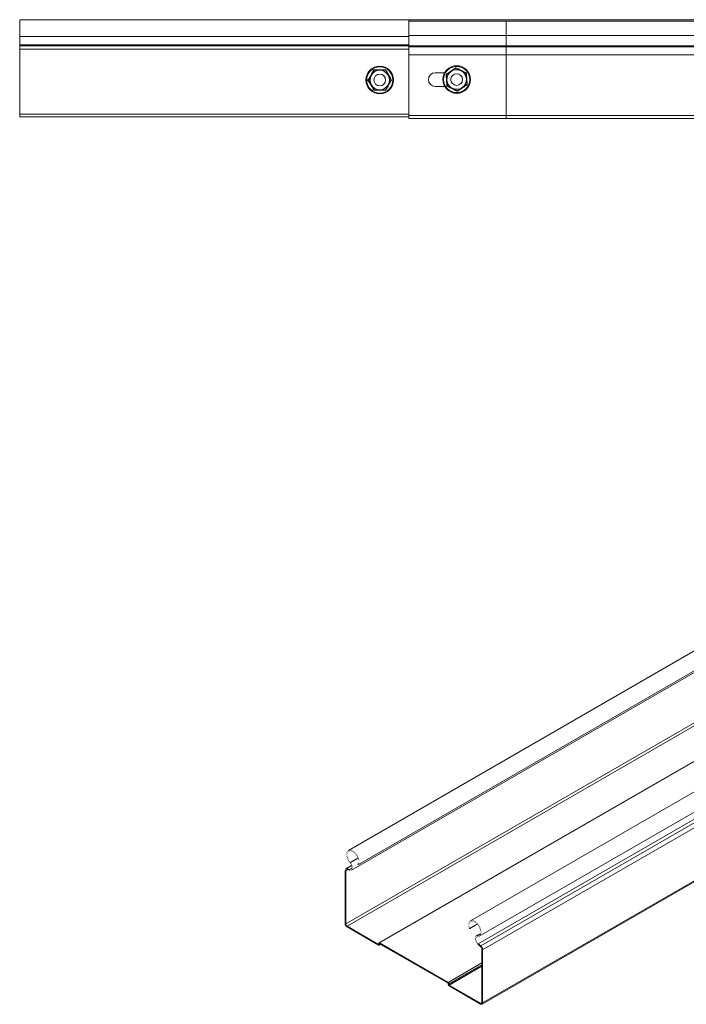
# Model space of a CAD drawing. Header units: millimetres. Extents: x 244 to 1375, y -1661 to 508.
# Tile 1 of 9: x 244 to 586, y -1257 to -751. Entities that reach past the tile are written whole.
import ezdxf

# ---------------------------------------------------------------- set-up
doc = ezdxf.new("R2010")
doc.units = ezdxf.units.MM
doc.linetypes.add('K5LT32768', pattern=[0])
doc.linetypes.add('K5LT32769', pattern=[0])

msp = doc.modelspace()

# ---------------------------------------------------------------- linework, layer by layer
at = {"color": 7, "linetype": 'K5LT32768', "lineweight": 15}
for p, q in [((443.69, -751.23), (243.69, -751.23)), ((243.69, -759.87), (243.69, -751.23)), ((843.69, -751.23), (443.69, -751.23)), ((443.69, -756.16), (443.69, -751.23)), ((493.69, -751.98), (443.69, -751.98)), ((599.37, -751.98), (493.69, -751.98)), ((443.69, -759.44), (443.69, -756.16)), ((243.69, -759.87), (443.69, -759.87)), ((243.69, -764.17), (243.69, -759.87)), ((443.69, -759.44), (493.69, -759.44)), ((443.69, -764.37), (443.69, -759.44)), ((493.69, -764.75), (493.69, -759.44)), ((493.69, -759.44), (595.87, -759.44)), ((243.69, -764.59), (243.69, -764.17)), ((243.69, -764.17), (443.69, -764.17)), ((243.69, -766.34), (243.69, -764.59)), ((243.69, -764.59), (443.69, -764.59)), ((243.69, -766.34), (443.69, -766.34)), ((243.69, -799.73), (243.69, -766.34)), ((443.69, -764.59), (443.69, -764.37)), ((443.69, -766.34), (443.69, -764.59)), ((443.69, -764.75), (493.69, -764.75)), ((443.69, -765.11), (493.69, -765.11)), ((443.69, -766.34), (443.69, -799.73)), ((493.69, -764.75), (595.69, -764.75)), ((493.69, -765.11), (493.69, -764.75)), ((493.69, -769.24), (493.69, -765.11)), ((493.69, -765.11), (595.34, -765.11)), ((443.69, -800.48), (443.69, -769.24)), ((443.69, -769.24), (493.69, -769.24)), ((493.69, -800.48), (493.69, -769.24)), ((493.69, -769.24), (593.69, -769.24)), ((424.36, -779.73), (425.81, -777.23)), ((425.66, -776.98), (425.81, -777.23)), ((425.81, -777.23), (428.69, -777.23)), ((428.69, -777.23), (431.58, -777.23)), ((431.73, -776.98), (431.58, -777.23)), ((431.58, -777.23), (433.02, -779.73)), ((457.19, -778.48), (462.02, -778.48)), ((463.01, -779.45), (465.4, -777.84)), ((465.4, -777.84), (467.8, -776.22)), ((467.8, -776.22), (470.39, -777.49)), ((470.39, -777.49), (472.98, -778.76)), ((473.23, -778.59), (472.98, -778.76)), ((472.98, -778.76), (473.18, -781.64)), ((422.92, -782.23), (422.63, -782.23)), ((422.92, -782.23), (424.36, -779.73)), ((424.36, -784.73), (422.92, -782.23)), ((433.02, -779.73), (434.47, -782.23)), ((434.47, -782.23), (433.02, -784.73)), ((434.76, -782.23), (434.47, -782.23)), ((463.01, -779.45), (463.21, -782.33)), ((463.21, -782.33), (463.41, -785.21)), ((473.18, -781.64), (473.38, -784.52)), ((425.81, -787.23), (424.36, -784.73)), ((425.81, -787.23), (425.66, -787.49)), ((425.81, -787.23), (428.69, -787.23)), ((428.69, -787.23), (431.58, -787.23)), ((433.02, -784.73), (431.58, -787.23)), ((431.58, -787.23), (431.73, -787.49)), ((462.02, -785.48), (457.19, -785.48)), ((463.41, -785.21), (463.16, -785.37)), ((466, -786.48), (463.41, -785.21)), ((468.59, -787.74), (466, -786.48)), ((470.99, -786.13), (468.59, -787.74)), ((473.38, -784.52), (470.99, -786.13)), ((243.69, -801.23), (243.69, -799.73)), ((243.69, -799.73), (443.69, -799.73)), ((243.69, -801.23), (443.69, -801.23)), ((443.69, -801.98), (443.69, -800.48)), ((443.69, -800.48), (493.69, -800.48)), ((443.69, -801.98), (493.69, -801.98)), ((493.69, -801.98), (493.69, -800.48)), ((493.69, -800.48), (593.69, -800.48)), ((493.69, -801.98), (595.19, -801.98)), ((978.26, -851.55), (412.57, -1178.11)), ((417.73, -1185.36), (983.42, -858.79)), ((414.11, -1188.27), (979.8, -861.71)), ((411.19, -1215.83), (976.87, -889.26)), ((411.89, -1217.05), (977.58, -890.49)), ((993.96, -899.09), (428.28, -1225.65)), ((428.58, -1225.68), (994.26, -899.12)), ((616.68, -1132.66), (475.26, -1214.3)), ((479.81, -1222.18), (621.23, -1140.54)), ((479.3, -1226.11), (620.72, -1144.47)), ((480.56, -1227.18), (621.98, -1145.54)), ((481.54, -1229.18), (622.96, -1147.54)), ((481.23, -1257.13), (622.65, -1175.49)), ((481.54, -1256.44), (622.96, -1174.8)), ((411.19, -1188.56), (410.83, -1188.36)), ((410.83, -1188.36), (410.83, -1215.62)), ((411.19, -1188.56), (411.19, -1215.83)), ((414.16, -1185.83), (411.21, -1187.53)), ((411.82, -1187.49), (411.9, -1187.94)), ((413.08, -1187.89), (411.82, -1187.49)), ((413.16, -1188.33), (411.9, -1187.94)), ((413.16, -1188.33), (413.08, -1187.89)), ((413.43, -1184.57), (413.58, -1184.29)), ((417.73, -1185.36), (417.42, -1184.99)), ((410.83, -1215.62), (411.19, -1215.83)), ((411.89, -1217.05), (428.08, -1226.4)), ((411.89, -1217.05), (411.89, -1217.46)), ((411.89, -1217.46), (428.08, -1226.81)), ((474.96, -1218.21), (474.64, -1218.21)), ((474.96, -1218.21), (478.79, -1216)), ((480.21, -1220.94), (478.26, -1222.07)), ((478.95, -1222.39), (478.79, -1221.94)), ((428.08, -1226.4), (428.08, -1226.81)), ((428.51, -1226.13), (428.15, -1225.93)), ((428.15, -1226.36), (428.15, -1225.93)), ((428.15, -1226.36), (428.51, -1226.56)), ((428.38, -1226.84), (429.12, -1226.41)), ((428.51, -1226.56), (428.51, -1226.13)), ((428.58, -1226.09), (428.58, -1225.68)), ((428.58, -1225.68), (463.79, -1246.01)), ((428.58, -1226.09), (463.79, -1246.42)), ((479.3, -1226.11), (479.22, -1226.46)), ((480.48, -1227.53), (479.22, -1226.46)), ((480.56, -1227.18), (479.3, -1226.11)), ((480.48, -1227.53), (480.56, -1227.18)), ((481.54, -1229.18), (481.19, -1228.97)), ((481.19, -1256.24), (481.19, -1228.97)), ((481.54, -1256.44), (481.54, -1229.18)), ((463.79, -1246.42), (463.79, -1246.01)), ((463.87, -1246.55), (464.22, -1246.75)), ((463.87, -1246.55), (463.87, -1246.97)), ((463.87, -1246.97), (464.22, -1247.18)), ((464.22, -1246.75), (464.22, -1247.18)), ((464.29, -1247.3), (480.48, -1256.65)), ((464.29, -1247.71), (464.29, -1247.3)), ((464.29, -1247.71), (480.48, -1257.06)), ((480.48, -1257.06), (480.48, -1256.65)), ((481.19, -1256.24), (481.54, -1256.44))]:
    msp.add_line(p, q, dxfattribs=at)
at = {"color": 8, "linetype": 'K5LT32769', "lineweight": 15, "true_color": 0x808080}
for p, q in [((493.69, -759.44), (493.69, -751.98)), ((413.58, -1184.29), (417.42, -1182.08)), ((411.19, -1188.56), (412.14, -1188.01)), ((411.82, -1187.49), (414.24, -1186.09)), ((413.08, -1187.89), (414.3, -1187.18)), ((478.79, -1221.94), (480.1, -1221.18)), ((428.15, -1226.36), (428.08, -1226.4)), ((428.51, -1226.13), (428.58, -1226.09)), ((428.95, -1226.31), (428.51, -1226.56)), ((463.79, -1246.01), (481.19, -1235.97)), ((464.22, -1246.75), (481.19, -1236.95)), ((464.22, -1247.18), (481.19, -1237.38)), ((464.29, -1247.3), (481.19, -1237.54)), ((480.48, -1256.65), (481.19, -1256.24))]:
    msp.add_line(p, q, dxfattribs=at)
at = {"color": 7, "linetype": 'K5LT32768', "const_width": 0.15}
for points in [[(417.73, -1185.36), (418.02, -1184.48), (418.03, -1183.4), (417.77, -1182.2), (417.26, -1180.99), (416.54, -1179.87), (415.67, -1178.94), (414.73, -1178.28), (413.8, -1177.94), (412.97, -1177.95), (412.29, -1178.32), (411.83, -1179.01), (411.63, -1179.96), (411.71, -1181.1), (412.06, -1182.31), (412.65, -1183.5), (413.43, -1184.57)], [(417.42, -1184.99), (417.68, -1184.16), (417.67, -1183.12), (417.38, -1181.97), (416.84, -1180.83), (416.11, -1179.81), (415.25, -1179.01), (414.35, -1178.51), (413.51, -1178.36), (412.79, -1178.56), (412.27, -1179.11), (412.01, -1179.95), (412.02, -1180.99), (412.31, -1182.14), (412.85, -1183.28), (413.58, -1184.29)], [(411.82, -1187.49), (411.61, -1187.45), (411.43, -1187.46), (411.26, -1187.51), (411.11, -1187.6), (410.99, -1187.74), (410.9, -1187.91), (410.85, -1188.12), (410.83, -1188.36)], [(411.9, -1187.94), (411.75, -1187.91), (411.61, -1187.91), (411.49, -1187.95), (411.39, -1188.02), (411.3, -1188.11), (411.24, -1188.24), (411.2, -1188.39), (411.19, -1188.56)], [(413.43, -1184.57), (413.84, -1185.14), (414.14, -1185.77), (414.31, -1186.4), (414.33, -1186.99), (414.2, -1187.47), (413.92, -1187.79), (413.54, -1187.94), (413.08, -1187.89)], [(413.58, -1184.29), (414.08, -1184.98), (414.45, -1185.75), (414.65, -1186.53), (414.68, -1187.24), (414.52, -1187.82), (414.19, -1188.22), (413.72, -1188.39), (413.16, -1188.33)], [(478.95, -1222.39), (479.73, -1222.22), (480.31, -1221.71), (480.66, -1220.9), (480.74, -1219.86), (480.54, -1218.68), (480.09, -1217.46), (479.41, -1216.31), (478.57, -1215.33), (477.64, -1214.59), (476.7, -1214.17), (475.84, -1214.1), (475.12, -1214.39), (474.6, -1215.01), (474.34, -1215.91), (474.36, -1217.01), (474.64, -1218.21)], [(478.79, -1221.94), (479.52, -1221.77), (480.06, -1221.25), (480.35, -1220.44), (480.37, -1219.41), (480.1, -1218.27), (479.59, -1217.13), (478.87, -1216.09), (478.02, -1215.27), (477.13, -1214.73), (476.27, -1214.54), (475.54, -1214.72), (475, -1215.23), (474.71, -1216.05), (474.7, -1217.07), (474.96, -1218.21)], [(479.22, -1226.46), (478.65, -1225.88), (478.19, -1225.16), (477.86, -1224.39), (477.7, -1223.62), (477.72, -1222.93), (477.93, -1222.39), (478.3, -1222.05), (478.79, -1221.94)], [(479.3, -1226.11), (478.84, -1225.63), (478.45, -1225.04), (478.18, -1224.41), (478.05, -1223.78), (478.07, -1223.21), (478.24, -1222.77), (478.54, -1222.49), (478.95, -1222.39)]]:
    msp.add_lwpolyline(points, dxfattribs=at)
at = {"color": 7, "linetype": 'K5LT32768', "lineweight": 15}
for centre, radius in [((428.69, -782.23), 7.1), ((428.69, -782.23), 6.73), ((468.19, -781.98), 7.1), ((468.19, -781.98), 6.73), ((468.19, -781.98), 3), ((428.69, -782.23), 3)]:
    msp.add_circle(centre, radius, dxfattribs=at)
for centre, radius, start, end in [((428.69, -782.23), 5, 90, 150), ((428.69, -782.23), 5, 30, 90), ((457.19, -781.98), 3.5, 90, 270), ((468.19, -781.98), 5, 123.9533, 183.9533), ((468.19, -781.98), 5, 63.9533, 123.9533), ((468.19, -781.98), 5, 3.9533, 63.9533), ((428.69, -782.23), 5, 150, 210), ((428.69, -782.23), 5, 330, 30), ((468.19, -781.98), 5, 183.9533, 243.9533), ((468.19, -781.98), 5, 303.9533, 3.9533), ((428.69, -782.23), 5, 210, 270), ((428.69, -782.23), 5, 270, 330), ((468.19, -781.98), 5, 243.9533, 303.9533), ((413.14, -1215.52), 2.31, 182.6047, 237.3948), ((412.72, -1215.76), 1.54, 182.6052, 237.3943), ((428.11, -1226.36), 0.0437, 230.8016, 9.224), ((428.25, -1226.6), 0.262, 230.7961, 9.2183), ((428.41, -1225.89), 0.262, 50.7972, 189.2123), ((428.55, -1226.13), 0.0437, 50.8056, 189.1904), ((479.16, -1229.08), 2.04, 2.9327, 49.5208), ((478.73, -1229.32), 2.82, 2.9326, 49.5211), ((463.3, -1246.79), 0.922, 2.605, 57.3946), ((463.71, -1246.55), 0.154, 2.6091, 57.3909), ((464.79, -1246.93), 0.922, 182.605, 237.3946), ((464.37, -1247.17), 0.154, 182.6091, 237.3909), ((480.76, -1256.31), 0.437, 230.798, 9.2127), ((480.9, -1256.55), 0.655, 230.7967, 9.2146)]:
    msp.add_arc(centre, radius, start, end, dxfattribs=at)
for points, knots in [([(422.63, -782.23), (422.75, -782.03), (423.35, -781.01), (424.38, -779.24), (425.26, -777.69), (425.66, -776.98)], [0, 0, 0, 0, 0.118083, 0.592259, 1, 1, 1, 1]), ([(425.66, -776.98), (425.9, -776.98), (427.08, -776.99), (429.13, -777), (430.91, -776.99), (431.73, -776.98)], [0, 0, 0, 0, 0.118082, 0.592261, 1, 1, 1, 1]), ([(431.73, -776.98), (431.84, -777.19), (432.43, -778.22), (433.44, -779.99), (434.34, -781.53), (434.76, -782.23)], [0, 0, 0, 0, 0.118083, 0.592257, 1, 1, 1, 1]), ([(462.74, -779.32), (462.94, -779.19), (463.93, -778.54), (465.63, -777.4), (467.1, -776.4), (467.78, -775.93)], [0, 0, 0, 0, 0.118083, 0.592259, 1, 1, 1, 1]), ([(467.8, -776.22), (467.8, -776.22), (467.8, -776.21), (467.79, -776.15), (467.78, -776.05), (467.78, -775.97), (467.78, -775.93), (467.78, -775.93)], [0, 0, 0, 0, 0.236204, 0.4714, 0.732474, 0.992082, 1, 1, 1, 1]), ([(467.78, -775.93), (467.99, -776.04), (469.05, -776.57), (470.88, -777.47), (472.49, -778.24), (473.23, -778.59)], [0, 0, 0, 0, 0.118086, 0.592262, 1, 1, 1, 1]), ([(473.23, -778.59), (473.24, -778.83), (473.31, -780.01), (473.44, -782.06), (473.58, -783.83), (473.64, -784.65)], [0, 0, 0, 0, 0.118084, 0.592258, 1, 1, 1, 1]), ([(425.66, -787.49), (425.54, -787.28), (424.96, -786.25), (423.95, -784.47), (423.04, -782.94), (422.63, -782.23)], [0, 0, 0, 0, 0.118083, 0.592257, 1, 1, 1, 1]), ([(434.76, -782.23), (434.64, -782.44), (434.04, -783.46), (433.01, -785.23), (432.13, -786.77), (431.73, -787.49)], [0, 0, 0, 0, 0.118083, 0.592258, 1, 1, 1, 1]), ([(463.01, -779.45), (463, -779.45), (463, -779.44), (462.94, -779.41), (462.86, -779.37), (462.78, -779.34), (462.75, -779.32), (462.74, -779.32)], [0, 0, 0, 0, 0.236207, 0.471405, 0.732503, 0.99212, 1, 1, 1, 1]), ([(463.16, -785.37), (463.15, -785.13), (463.08, -783.95), (462.95, -781.91), (462.81, -780.14), (462.74, -779.32)], [0, 0, 0, 0, 0.118084, 0.592258, 1, 1, 1, 1]), ([(431.73, -787.49), (431.49, -787.48), (430.31, -787.47), (428.26, -787.46), (426.48, -787.48), (425.66, -787.49)], [0, 0, 0, 0, 0.118082, 0.592261, 1, 1, 1, 1]), ([(468.61, -788.03), (468.4, -787.93), (467.34, -787.4), (465.51, -786.49), (463.9, -785.73), (463.16, -785.37)], [0, 0, 0, 0, 0.118086, 0.592262, 1, 1, 1, 1]), ([(468.61, -788.03), (468.61, -788.03), (468.61, -787.99), (468.6, -787.91), (468.6, -787.82), (468.59, -787.76), (468.59, -787.75), (468.59, -787.74)], [0, 0, 0, 0, 0.007918, 0.267526, 0.5286, 0.763796, 1, 1, 1, 1]), ([(473.64, -784.65), (473.45, -784.78), (472.46, -785.43), (470.75, -786.57), (469.29, -787.57), (468.61, -788.03)], [0, 0, 0, 0, 0.118084, 0.592259, 1, 1, 1, 1]), ([(473.64, -784.65), (473.64, -784.65), (473.61, -784.63), (473.53, -784.59), (473.45, -784.55), (473.39, -784.52), (473.39, -784.52), (473.38, -784.52)], [0, 0, 0, 0, 0.00788, 0.267497, 0.528595, 0.763793, 1, 1, 1, 1])]:
    msp.add_open_spline(points, degree=3, knots=knots, dxfattribs=at)

doc.saveas('drawing.dxf')
